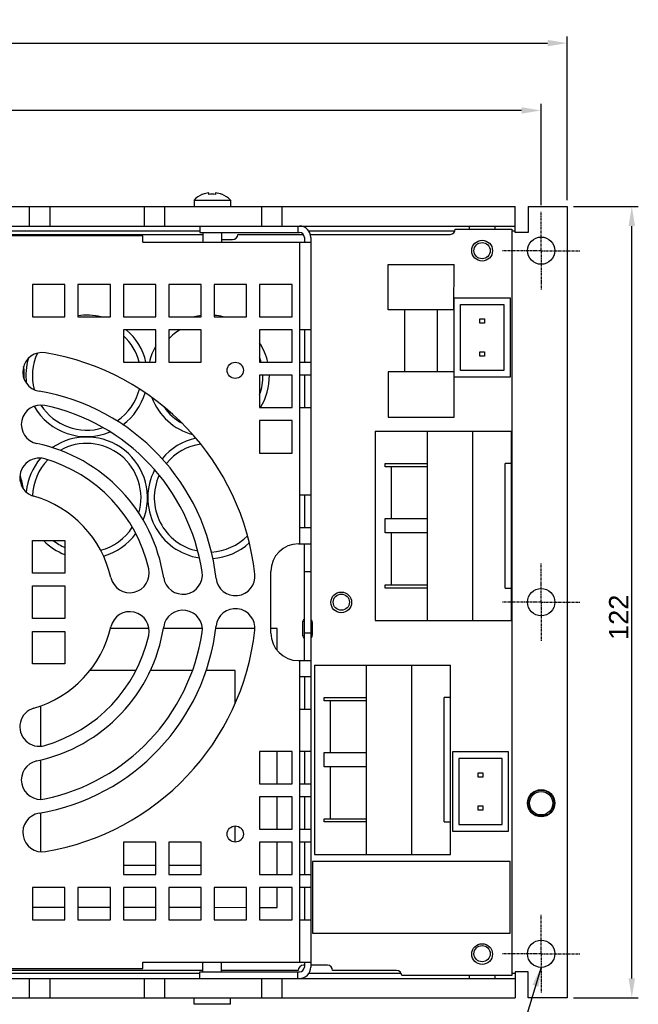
# Model space of a CAD drawing. Header units: millimetres. Extents: x 5 to 490, y 60 to 317.
# Tile 7 of 7: x 395 to 490, y 164 to 316. Entities that reach past the tile are written whole.
import ezdxf

# ---------------------------------------------------------------- set-up
doc = ezdxf.new("R2010")
doc.units = ezdxf.units.MM
doc.linetypes.add('CENTER', pattern=[0.6, 0.375, -0.075, 0.075, -0.075])
doc.layers.add('DEFAULT_1', color=3, linetype='CENTER')
doc.styles.get("Standard").update_dxf_attribs({"font": 'arial.ttf', "height": 3})
doc.dimstyles.new('ISO-25', dxfattribs={"dimtxt": 3, "dimasz": 3, "dimexe": 1, "dimexo": 1, "dimgap": 0.5, "dimtad": 1, "dimtoh": 1, "dimtxsty": 'Standard', "dimcen": 3, "dimclrd": 2, "dimclre": 2, "dimclrt": 2, "dimadec": 0, "dimazin": 0, "dimtfac": 1, "dimtmove": 0, "dimatfit": 3, "dimfxl": 0, "dimarcsym": 0})

# ---------------------------------------------------------------- blocks, each defined once
blk = doc.blocks.new('*D43')
at = {"color": 2, "linetype": 'Continuous', "lineweight": -2}
for p, q in [((267.5, 287.62), (267.5, 303.24)), ((472.5, 302.24), (270.5, 302.24)), ((475.5, 287.62), (475.5, 303.24))]:
    blk.add_line(p, q, dxfattribs=at)
at = {"color": 2, "linetype": 'Continuous'}
for points in [[(270.5, 302.74), (270.5, 301.74), (267.5, 302.24)], [(472.5, 302.74), (472.5, 301.74), (475.5, 302.24)]]:
    blk.add_solid(points, dxfattribs=at)
at = {"layer": 'Defpoints', "color": 0, "linetype": 'Continuous'}
for p in [(267.5, 302.24), (267.5, 286.62), (475.5, 286.62)]:
    blk.add_point(p, dxfattribs=at)
at = {"color": 2, "linetype": 'Continuous', "insert": (366.82, 305.8), "char_height": 3, "attachment_point": 2}
blk.add_mtext('208', dxfattribs=at)
blk = doc.blocks.new('*D46')
at = {"color": 2, "linetype": 'Continuous', "lineweight": -2}
for p, q in [((263.5, 288.42), (263.5, 313.62)), ((479.5, 288.42), (479.5, 313.62)), ((266.5, 312.62), (476.5, 312.62))]:
    blk.add_line(p, q, dxfattribs=at)
at = {"color": 2, "linetype": 'Continuous'}
for points in [[(266.5, 313.12), (266.5, 312.12), (263.5, 312.62)], [(476.5, 313.12), (476.5, 312.12), (479.5, 312.62)]]:
    blk.add_solid(points, dxfattribs=at)
at = {"layer": 'Defpoints', "color": 0, "linetype": 'Continuous'}
for p in [(479.5, 312.62), (263.5, 287.42), (479.5, 287.42)]:
    blk.add_point(p, dxfattribs=at)
at = {"color": 2, "linetype": 'Continuous', "insert": (365.98, 316.18), "char_height": 3, "attachment_point": 2}
blk.add_mtext('216', dxfattribs=at)
blk = doc.blocks.new('*D47')
at = {"color": 2, "linetype": 'Continuous', "lineweight": -2}
for p, q in [((480.5, 287.42), (490.48, 287.42)), ((489.48, 168.42), (489.48, 284.42)), ((480.5, 165.42), (490.48, 165.42))]:
    blk.add_line(p, q, dxfattribs=at)
at = {"color": 2, "linetype": 'Continuous'}
for points in [[(488.98, 284.42), (489.98, 284.42), (489.48, 287.42)], [(488.98, 168.42), (489.98, 168.42), (489.48, 165.42)]]:
    blk.add_solid(points, dxfattribs=at)
at = {"layer": 'Defpoints', "color": 0, "linetype": 'Continuous'}
for p in [(479.5, 287.42), (489.48, 287.42), (479.5, 165.42)]:
    blk.add_point(p, dxfattribs=at)
at = {"color": 2, "linetype": 'Continuous', "insert": (485.97, 224.09), "char_height": 3, "attachment_point": 2, "rotation": 90}
blk.add_mtext('122', dxfattribs=at)

msp = doc.modelspace()

# ---------------------------------------------------------------- linework, layer by layer
at = {"color": 7, "linetype": 'Continuous'}
for p, q in [((423.304, 289.281), (423.304, 289.317)), ((424.304, 289.281), (424.304, 289.554)), ((425.304, 289.554), (425.304, 289.281)), ((426.304, 289.281), (426.304, 289.317)), ((271.504, 287.42), (471.504, 287.42)), ((396.604, 287.42), (396.604, 284.42)), ((399.804, 284.42), (399.804, 287.42)), ((414.304, 287.42), (414.304, 284.42)), ((417.504, 284.42), (417.504, 287.42)), ((422.004, 288.42), (422.004, 287.42)), ((422.004, 288.42), (427.604, 288.42)), ((427.604, 288.42), (427.604, 287.42)), ((432.404, 287.42), (432.404, 284.42)), ((435.604, 284.42), (435.604, 287.42)), ((471.504, 283.42), (471.504, 287.42)), ((473.504, 287.42), (479.504, 287.42)), ((473.504, 287.42), (473.504, 283.42)), ((479.504, 287.42), (479.504, 165.42)), ((271.504, 284.42), (471.504, 284.42)), ((422.904, 284.42), (422.904, 283.42)), ((438.004, 284.42), (438.004, 283.42)), ((462.272, 283.922), (470.982, 283.922)), ((464.404, 284.42), (464.404, 283.922)), ((468.404, 283.922), (468.404, 284.42)), ((470.982, 283.922), (470.982, 168.86)), ((414.104, 282.92), (385.314, 282.92)), ((389.102, 283.134), (423.35, 283.134)), ((414.104, 281.92), (414.104, 282.92)), ((422.904, 283.42), (438.254, 283.42)), ((423.354, 283.42), (423.354, 281.92)), ((426.254, 283.42), (426.254, 281.92)), ((428.75, 283.134), (438.842, 283.134)), ((439.004, 282.67), (439.004, 281.92)), ((439.939, 283.134), (461.472, 283.134)), ((440.004, 282.67), (440.004, 170.17)), ((473.504, 283.42), (471.504, 283.42)), ((414.104, 281.92), (440.004, 281.92)), ((426.254, 282.336), (427.944, 282.336)), ((451.932, 278.473), (462.092, 278.473)), ((451.932, 271.473), (451.932, 278.473)), ((462.023, 271.473), (462.092, 278.473)), ((397.104, 275.42), (397.104, 270.42)), ((402.104, 275.42), (397.104, 275.42)), ((402.104, 270.42), (402.104, 275.42)), ((404.104, 275.42), (404.104, 270.42)), ((409.104, 275.42), (404.104, 275.42)), ((409.104, 270.42), (409.104, 275.42)), ((411.104, 275.42), (411.104, 270.42)), ((416.104, 275.42), (411.104, 275.42)), ((416.104, 270.42), (416.104, 275.42)), ((418.104, 275.42), (418.104, 270.42)), ((423.104, 275.42), (418.104, 275.42)), ((423.104, 270.42), (423.104, 275.42)), ((430.104, 275.42), (425.104, 275.42)), ((425.104, 275.42), (425.104, 270.42)), ((430.104, 270.42), (430.104, 275.42)), ((437.104, 275.42), (432.104, 275.42)), ((432.104, 275.42), (432.104, 270.42)), ((437.104, 270.42), (437.104, 275.42)), ((462.092, 273.33), (470.728, 273.33)), ((462.092, 254.953), (462.092, 273.33)), ((470.728, 273.33), (470.728, 261.138)), ((463.092, 272.33), (469.728, 272.33)), ((463.092, 262.138), (463.092, 272.33)), ((469.728, 272.33), (469.728, 262.138)), ((397.104, 270.42), (402.104, 270.42)), ((404.104, 270.42), (409.104, 270.42)), ((411.104, 270.42), (416.104, 270.42)), ((418.104, 270.42), (423.104, 270.42)), ((425.104, 270.42), (430.104, 270.42)), ((432.104, 270.42), (437.104, 270.42)), ((462.023, 271.474), (451.932, 271.473)), ((454.512, 261.953), (454.512, 271.473)), ((459.512, 261.953), (459.512, 271.473)), ((466.06, 270.124), (466.76, 270.124)), ((466.06, 269.424), (466.06, 270.124)), ((466.76, 269.424), (466.06, 269.424)), ((466.76, 270.124), (466.76, 269.424)), ((411.104, 268.42), (411.104, 263.42)), ((416.104, 268.42), (411.104, 268.42)), ((416.104, 263.42), (416.104, 268.42)), ((423.104, 268.42), (418.104, 268.42)), ((418.104, 268.42), (418.104, 263.42)), ((423.104, 263.42), (423.104, 268.42)), ((437.104, 268.42), (432.104, 268.42)), ((432.104, 268.42), (432.104, 263.42)), ((437.104, 263.42), (437.104, 268.42)), ((440.004, 268.419), (438.254, 268.419)), ((438.254, 268.419), (438.254, 263.419)), ((439.004, 268.419), (439.004, 263.419)), ((466.06, 265.044), (466.76, 265.044)), ((466.06, 264.344), (466.06, 265.044)), ((466.76, 264.344), (466.06, 264.344)), ((466.76, 265.044), (466.76, 264.344)), ((411.104, 263.42), (416.104, 263.42)), ((418.104, 263.42), (423.104, 263.42)), ((432.104, 263.42), (437.104, 263.42)), ((438.254, 263.419), (440.004, 263.419)), ((437.104, 261.42), (432.104, 261.42)), ((432.104, 261.42), (432.104, 256.42)), ((437.104, 256.42), (437.104, 261.42)), ((440.004, 261.419), (438.254, 261.419)), ((438.254, 261.419), (438.254, 256.419)), ((439.004, 261.419), (439.004, 256.419)), ((462.092, 261.953), (451.932, 261.953)), ((451.932, 261.953), (451.932, 254.953)), ((470.728, 261.138), (462.092, 261.138)), ((469.728, 262.138), (463.092, 262.138)), ((432.104, 256.42), (437.104, 256.42)), ((438.254, 256.419), (440.004, 256.419)), ((437.104, 254.42), (432.104, 254.42)), ((432.104, 254.42), (432.104, 249.42)), ((437.104, 249.42), (437.104, 254.42)), ((451.932, 254.953), (462.092, 254.953)), ((449.941, 252.802), (470.941, 252.802)), ((449.941, 252.802), (449.941, 223.602)), ((457.941, 252.802), (457.941, 223.602)), ((464.941, 252.802), (464.941, 223.602)), ((470.941, 223.602), (470.941, 252.802)), ((432.104, 249.42), (437.104, 249.42)), ((451.441, 247.302), (451.441, 247.802)), ((451.442, 247.802), (457.941, 247.802)), ((470.941, 247.802), (469.941, 247.802)), ((469.941, 228.602), (469.941, 247.802)), ((457.941, 247.302), (451.441, 247.302)), ((452.441, 239.302), (452.441, 247.302)), ((440.004, 242.92), (438.254, 242.92)), ((438.254, 242.92), (438.254, 237.92)), ((439.004, 242.92), (439.004, 237.92)), ((451.441, 239.302), (457.941, 239.302)), ((451.441, 237.102), (451.441, 239.302)), ((438.254, 237.92), (440.004, 237.92)), ((457.941, 237.102), (451.441, 237.102)), ((452.441, 229.102), (452.441, 237.102)), ((397.104, 235.92), (402.104, 235.92)), ((397.104, 230.92), (397.104, 235.92)), ((402.104, 235.92), (402.104, 230.92)), ((438.104, 235.42), (439.997, 235.42)), ((439.004, 217.421), (439.004, 235.418)), ((402.104, 230.92), (397.104, 230.92)), ((433.854, 221.67), (433.854, 231.17)), ((397.104, 228.92), (402.104, 228.92)), ((397.104, 223.92), (397.104, 228.92)), ((402.104, 228.92), (402.104, 223.92)), ((451.441, 229.102), (457.941, 229.102)), ((451.441, 228.602), (451.441, 229.102)), ((457.941, 228.602), (451.442, 228.602)), ((469.941, 228.602), (470.941, 228.602)), ((402.104, 223.92), (397.104, 223.92)), ((438.724, 223.216), (438.724, 221.438)), ((440.248, 221.438), (440.248, 223.216)), ((449.941, 223.602), (470.941, 223.602)), ((397.104, 221.92), (402.104, 221.92)), ((397.104, 216.92), (397.104, 221.92)), ((402.104, 221.92), (402.104, 216.92)), ((415.069, 222.364), (409.107, 222.364)), ((423.283, 222.364), (417.266, 222.364)), ((431.381, 222.364), (425.345, 222.364)), ((434.824, 222.364), (433.854, 222.364)), ((434.824, 218.97), (434.824, 222.364)), ((438.104, 217.42), (439.997, 217.42)), ((402.104, 216.92), (397.104, 216.92)), ((413.029, 215.864), (405.92, 215.864)), ((421.747, 215.864), (415.262, 215.864)), ((428.324, 215.864), (423.868, 215.864)), ((428.324, 210.788), (428.324, 215.864)), ((440.543, 216.734), (461.543, 216.734)), ((440.543, 216.734), (440.543, 187.534)), ((448.543, 216.734), (448.543, 187.534)), ((455.543, 216.734), (455.543, 187.534)), ((461.543, 187.534), (461.543, 216.734)), ((440.004, 214.92), (438.254, 214.92)), ((438.254, 214.92), (438.254, 209.92)), ((439.004, 214.92), (439.004, 209.92)), ((442.043, 211.234), (442.043, 211.734)), ((448.543, 211.234), (442.043, 211.234)), ((442.044, 211.734), (448.543, 211.734)), ((443.043, 203.234), (443.043, 211.234)), ((461.543, 211.734), (460.543, 211.734)), ((460.543, 192.534), (460.543, 211.734)), ((398.324, 210.413), (398.324, 204.211)), ((438.254, 209.92), (440.004, 209.92)), ((398.324, 202.094), (398.324, 196.024)), ((437.104, 203.42), (432.104, 203.42)), ((432.104, 203.42), (432.104, 198.42)), ((434.824, 198.42), (434.824, 203.42)), ((437.104, 198.42), (437.104, 203.42)), ((440.004, 203.42), (438.254, 203.42)), ((438.254, 203.42), (438.254, 198.42)), ((439.004, 203.42), (439.004, 198.42)), ((442.043, 203.234), (448.543, 203.234)), ((442.043, 201.034), (442.043, 203.234)), ((470.474, 203.327), (461.838, 203.327)), ((461.838, 203.327), (461.838, 191.135)), ((469.474, 202.327), (462.838, 202.327)), ((462.838, 202.327), (462.838, 192.135)), ((469.474, 192.135), (469.474, 202.327)), ((470.474, 191.135), (470.474, 203.327)), ((448.543, 201.034), (442.043, 201.034)), ((443.043, 193.034), (443.043, 201.034)), ((465.806, 200.121), (466.506, 200.121)), ((465.806, 199.421), (465.806, 200.121)), ((466.506, 199.421), (465.806, 199.421)), ((466.506, 200.121), (466.506, 199.421)), ((432.104, 198.42), (437.104, 198.42)), ((438.254, 198.42), (440.004, 198.42)), ((437.104, 196.42), (432.104, 196.42)), ((432.104, 196.42), (432.104, 191.42)), ((434.824, 191.42), (434.824, 196.42)), ((437.104, 191.42), (437.104, 196.42)), ((440.004, 196.42), (438.254, 196.42)), ((438.254, 196.42), (438.254, 191.42)), ((439.004, 196.42), (439.004, 191.42)), ((465.806, 195.041), (466.506, 195.041)), ((465.806, 194.341), (465.806, 195.041)), ((466.506, 194.341), (465.806, 194.341)), ((466.506, 195.041), (466.506, 194.341)), ((398.324, 193.925), (398.324, 187.938)), ((442.043, 193.034), (448.543, 193.034)), ((442.043, 192.534), (442.043, 193.034)), ((428.324, 189.422), (428.324, 191.917)), ((432.104, 191.42), (437.104, 191.42)), ((438.254, 191.42), (440.004, 191.42)), ((448.543, 192.534), (442.044, 192.534)), ((460.543, 192.534), (461.543, 192.534)), ((462.838, 192.135), (469.474, 192.135)), ((461.838, 191.135), (470.474, 191.135)), ((416.104, 189.42), (411.104, 189.42)), ((411.104, 189.42), (411.104, 184.42)), ((416.104, 184.42), (416.104, 189.42)), ((423.104, 189.42), (418.104, 189.42)), ((418.104, 189.42), (418.104, 184.42)), ((423.104, 184.42), (423.104, 189.42)), ((437.104, 189.42), (432.104, 189.42)), ((432.104, 189.42), (432.104, 184.42)), ((434.824, 184.42), (434.824, 189.42)), ((437.104, 184.42), (437.104, 189.42)), ((440.004, 189.42), (438.254, 189.42)), ((438.254, 189.42), (438.254, 184.42)), ((439.004, 189.42), (439.004, 184.42)), ((440.543, 187.534), (461.543, 187.534)), ((411.104, 185.864), (416.104, 185.864)), ((418.104, 185.864), (423.104, 185.864)), ((470.728, 186.425), (440.248, 186.425)), ((440.248, 186.425), (440.248, 175.375)), ((470.728, 175.375), (470.728, 186.425)), ((411.104, 184.42), (416.104, 184.42)), ((418.104, 184.42), (423.104, 184.42)), ((432.104, 184.42), (437.104, 184.42)), ((438.254, 184.42), (440.004, 184.42)), ((402.104, 182.42), (397.104, 182.42)), ((397.104, 182.42), (397.104, 177.42)), ((402.104, 177.42), (402.104, 182.42)), ((409.104, 182.42), (404.104, 182.42)), ((404.104, 182.42), (404.104, 177.42)), ((409.104, 177.42), (409.104, 182.42)), ((416.104, 182.42), (411.104, 182.42)), ((411.104, 182.42), (411.104, 177.42)), ((416.104, 177.42), (416.104, 182.42)), ((423.104, 182.42), (418.104, 182.42)), ((418.104, 182.42), (418.104, 177.42)), ((423.104, 177.42), (423.104, 182.42)), ((430.104, 182.42), (425.104, 182.42)), ((425.104, 182.42), (425.104, 177.42)), ((430.104, 177.42), (430.104, 182.42)), ((437.104, 182.42), (432.104, 182.42)), ((432.104, 182.42), (432.104, 177.42)), ((434.824, 179.364), (434.824, 182.42)), ((437.104, 177.42), (437.104, 182.42)), ((440.004, 182.42), (438.254, 182.42)), ((438.254, 182.42), (438.254, 177.42)), ((439.004, 182.42), (439.004, 177.42)), ((397.104, 179.395), (402.104, 179.391)), ((404.104, 179.389), (409.104, 179.385)), ((411.104, 179.383), (416.104, 179.379)), ((418.104, 179.377), (423.104, 179.373)), ((425.104, 179.372), (430.104, 179.367)), ((432.104, 179.366), (434.824, 179.364)), ((397.104, 177.42), (402.104, 177.42)), ((404.104, 177.42), (409.104, 177.42)), ((411.104, 177.42), (416.104, 177.42)), ((418.104, 177.42), (423.104, 177.42)), ((425.104, 177.42), (430.104, 177.42)), ((432.104, 177.42), (437.104, 177.42)), ((438.254, 177.42), (440.004, 177.42)), ((440.248, 175.375), (470.728, 175.375)), ((414.104, 170.92), (440.004, 170.92)), ((414.104, 169.92), (414.104, 170.92)), ((423.354, 169.42), (423.354, 170.92)), ((426.254, 169.42), (426.254, 170.92)), ((439.004, 170.446), (438.851, 170.446)), ((439.004, 170.92), (439.004, 170.17)), ((442.551, 170.446), (440.004, 170.446)), ((423.354, 169.647), (385.304, 169.647)), ((385.314, 169.92), (414.104, 169.92)), ((422.904, 169.42), (438.254, 169.42)), ((422.904, 168.42), (422.904, 169.42)), ((438.051, 169.647), (426.254, 169.647)), ((438.004, 168.42), (438.004, 169.42)), ((453.217, 169.647), (443.351, 169.647)), ((470.982, 168.86), (454.017, 168.858)), ((464.404, 168.859), (464.404, 168.42)), ((468.404, 168.42), (468.404, 168.859)), ((473.504, 169.42), (471.504, 169.42)), ((471.504, 169.42), (471.504, 165.42)), ((473.504, 165.42), (473.504, 169.42)), ((271.504, 168.42), (471.504, 168.42)), ((396.604, 168.42), (396.604, 165.42)), ((399.804, 165.42), (399.804, 168.42)), ((414.304, 168.42), (414.304, 165.42)), ((417.504, 165.42), (417.504, 168.42)), ((432.404, 168.42), (432.404, 165.42)), ((435.604, 165.42), (435.604, 168.42)), ((271.504, 165.42), (471.504, 165.42)), ((422.004, 164.42), (422.004, 165.42)), ((427.604, 164.42), (422.004, 164.42)), ((427.604, 164.42), (427.604, 165.42)), ((479.504, 165.42), (473.504, 165.42))]:
    msp.add_line(p, q, dxfattribs=at)
at = {"color": 9, "linetype": 'Continuous'}
for p, q in [((385.304, 283.67), (422.904, 283.67)), ((439.689, 283.67), (462.225, 283.67)), ((470.982, 283.67), (471.504, 283.67)), ((438.254, 281.92), (438.254, 268.419)), ((438.254, 263.419), (438.254, 261.419)), ((438.254, 256.419), (438.254, 242.92)), ((438.254, 237.92), (438.254, 235.42)), ((439.004, 231.17), (440.004, 231.17)), ((440.004, 221.67), (439.004, 221.67)), ((438.254, 217.42), (438.254, 214.92)), ((438.254, 209.92), (438.254, 203.42)), ((438.254, 198.42), (438.254, 196.42)), ((438.254, 191.42), (438.254, 189.42)), ((438.254, 184.42), (438.254, 182.42)), ((438.254, 177.42), (438.254, 170.92)), ((422.904, 169.17), (385.304, 169.17)), ((453.948, 169.17), (439.689, 169.17)), ((471.504, 169.17), (470.982, 169.17))]:
    msp.add_line(p, q, dxfattribs=at)
at = {"color": 7, "linetype": 'Continuous'}
for centre, radius in [((475.504, 280.62), 2.1), ((466.41, 280.62), 1.6), ((466.404, 280.62), 1.25), ((428.354, 262.17), 1.25), ((444.693, 226.391), 1.6), ((475.504, 226.42), 2.1), ((444.704, 226.42), 1.25), ((475.504, 195.42), 2.1), ((475.504, 195.42), 2), ((475.504, 195.42), 1.8), ((428.354, 190.67), 1.25), ((466.41, 172.162), 1.6), ((466.404, 172.22), 1.25), ((475.504, 172.22), 2.1)]:
    msp.add_circle(centre, radius, dxfattribs=at)
for centre, radius, start, end in [((424.804, 285.753), 3.867, 112.82582, 136.39718), ((424.804, 285.753), 3.834, 97.49301, 113.03016), ((424.804, 285.753), 3.564, 81.93495, 98.06505), ((424.804, 285.753), 3.834, 66.96984, 82.50699), ((424.804, 285.753), 3.867, 43.60282, 67.17418), ((438.254, 282.67), 1.75, 0, 90), ((461.472, 283.934), 0.8, 270, 359.08878), ((424.15, 283.135), 0.8, 180.09678, 184.08909), ((427.944, 283.142), 0.806, 269.96423, 359.48696), ((438.254, 282.67), 0.75, 0, 90), ((405.45, 261.316), 9.375, 76.29378, 98.37407), ((424.246, 261.316), 9.375, 97.13513, 103.70622), ((424.246, 261.316), 9.375, 76.29378, 84.59085), ((405.45, 261.316), 9.375, 12.97021, 49.31368), ((424.246, 261.316), 9.375, 150.30223, 167.02979), ((424.246, 261.316), 9.375, 12.97021, 32.99923), ((398.599, 261.917), 3, 80.41399, 260.41396), ((392.604, 226.42), 39, 6.38148, 80.414), ((386.454, 261.416), 9.375, 356.35663, 8.39997), ((405.45, 261.316), 9.375, 163.11043, 186.89426), ((424.246, 261.316), 9.375, 328.49472, 0.63619), ((392.604, 226.42), 33, 6.38147, 80.414), ((405.45, 261.316), 9.375, 306.55564, 343.92169), ((398.373, 253.819), 3, 78.11061, 258.11059), ((405.45, 261.316), 9.375, 209.99532, 292.79195), ((392.604, 226.42), 31, 8.68486, 78.11062), ((424.246, 261.316), 9.375, 200.79201, 254.82121), ((392.604, 226.42), 25, 8.68486, 78.11062), ((405.45, 242.52), 9.375, 338.33238, 124.4877), ((424.246, 242.52), 9.373, 101.98751, 139.97559), ((398.143, 245.637), 3, 73.92016, 253.92031), ((405.45, 242.52), 9.375, 139.31196, 174.47343), ((392.604, 226.42), 23, 12.88676, 73.92013), ((424.246, 242.52), 9.373, 152.61816, 261.31223), ((386.454, 242.47), 9.375, 8.56833, 21.42857), ((392.604, 226.42), 17, 12.88672, 73.92009), ((405.45, 242.52), 9.375, 286.0683, 323.87884), ((405.45, 242.52), 9.375, 224.78803, 249.08149), ((424.246, 242.52), 9.373, 273.97675, 311.94813), ((438.104, 231.17), 4.25, 90, 180), ((412.1, 230.88), 3, 192.88696, 12.88685), ((420.283, 230.648), 3, 188.68488, 8.68488), ((428.381, 230.421), 3, 186.38152, 6.38151), ((412.1, 221.959), 3, 347.11315, 167.11304), ((420.283, 222.192), 3, 351.31512, 171.31512), ((428.381, 222.418), 3, 353.61849, 173.61848), ((439.486, 223.216), 0.762, 129.26413, 180), ((439.486, 223.216), 0.762, 0, 47.05262), ((392.604, 226.42), 17, 286.07991, 347.11328), ((392.604, 226.42), 25, 281.88938, 351.31514), ((392.604, 226.42), 33, 279.586, 353.61853), ((392.604, 226.42), 31, 281.88938, 351.31514), ((392.604, 226.42), 39, 279.586, 353.61852), ((438.104, 221.67), 4.25, 180, 270), ((392.604, 226.42), 23, 286.07987, 347.11324), ((439.486, 221.438), 0.762, 180, 230.72161), ((439.486, 221.438), 0.762, 312.94399, 0), ((398.143, 207.202), 3, 106.07969, 286.07984), ((398.373, 199.02), 3, 101.88941, 281.88939), ((398.599, 190.922), 3, 99.58604, 279.58601), ((438.851, 169.646), 0.8, 90, 179.89946), ((438.254, 170.17), 1.75, 270, 0), ((438.254, 170.17), 0.75, 270, 0), ((442.551, 169.646), 0.8, 0.10032, 90), ((453.217, 168.847), 0.8, 0.86473, 90.00275)]:
    msp.add_arc(centre, radius, start, end, dxfattribs=at)
at = {"color": 9, "linetype": 'Continuous'}
for centre, radius, start, end in [((405.45, 261.316), 8.375, 14.55238, 47.5026), ((424.246, 261.316), 8.375, 121.90947, 137.2065), ((405.45, 261.316), 8.375, 155.24859, 194.70537), ((424.246, 261.316), 8.375, 14.55238, 20.11029), ((424.246, 261.316), 8.375, 339.89198, 0.86572), ((405.45, 261.316), 8.375, 303.959, 345.99231), ((405.45, 261.316), 8.375, 212.48785, 287.54301), ((424.246, 261.316), 8.375, 214.87756, 240.7946), ((405.45, 242.52), 8.375, 343.61604, 119.23819), ((424.246, 242.52), 8.373, 98.3118, 140.94726), ((405.45, 242.52), 8.375, 135.71108, 177.86255), ((424.246, 242.52), 8.373, 155.49257, 258.50166), ((405.45, 242.52), 8.375, 284.81557, 327.15176), ((405.45, 242.52), 8.375, 232.05735, 246.43609), ((424.246, 242.52), 8.373, 272.91846, 315.62107)]:
    msp.add_arc(centre, radius, start, end, dxfattribs=at)
at = {"color": 7, "linetype": 'Continuous'}
for points, knots in [([(439.997, 235.42), (439.999, 235.42), (440.001, 235.419), (440.004, 235.419), (440.004, 235.418)], [0, 0, 0, 0, 0.7313032, 1, 1, 1, 1]), ([(440.004, 217.421), (440.004, 217.42), (440.001, 217.42), (439.999, 217.42), (439.997, 217.42)], [0, 0, 0, 0, 0.2686973, 1, 1, 1, 1])]:
    msp.add_open_spline(points, degree=3, knots=knots, dxfattribs=at)
at = {"layer": 'DEFAULT_1', "color": 2, "linetype": 'CENTER'}
for p, q in [((475.504, 280.62), (475.504, 286.62)), ((475.504, 280.62), (469.504, 280.62)), ((475.504, 280.62), (481.504, 280.62)), ((475.504, 280.62), (475.504, 274.619)), ((475.504, 226.42), (475.504, 232.42)), ((475.504, 226.42), (469.504, 226.42)), ((475.504, 226.42), (481.504, 226.42)), ((475.504, 226.42), (475.504, 220.419)), ((475.504, 172.22), (475.504, 178.22)), ((475.504, 172.22), (469.504, 172.22)), ((475.504, 172.22), (481.504, 172.22)), ((475.504, 172.22), (475.504, 166.219))]:
    msp.add_line(p, q, dxfattribs=at)

# ---------------------------------------------------------------- dimensions: what is measured, and where the dimension line sits
at = {"color": 2, "linetype": 'Continuous'}
dim = msp.add_linear_dim(base=(479.504, 312.617), p1=(263.504, 287.42), p2=(479.504, 287.42), dimstyle='ISO-25', dxfattribs=at)
dim.commit()
dim.dimension.update_dxf_attribs({"geometry": '*D46', "text_midpoint": (365.975, 312.617), "dimtype": 160})
for base, p1, p2, angle, picture, middle in [((267.504, 302.24), (475.504, 286.62), (267.504, 286.62), 180, '*D43', (366.821, 302.24)), ((489.482, 287.42), (479.504, 165.42), (479.504, 287.42), 90, '*D47', (489.482, 224.089))]:
    dim = msp.add_linear_dim(base=base, p1=p1, p2=p2, angle=angle, dimstyle='ISO-25', dxfattribs=at)
    dim.commit()
    dim.dimension.update_dxf_attribs({"geometry": picture, "text_midpoint": middle, "dimtype": 160})

# ---------------------------------------------------------------- leaders
msp.add_leader([(475.505, 170.137), (464.698, 134.23), (456.827, 134.218)], dimstyle='ISO-25', dxfattribs=at)

doc.saveas('drawing.dxf')
